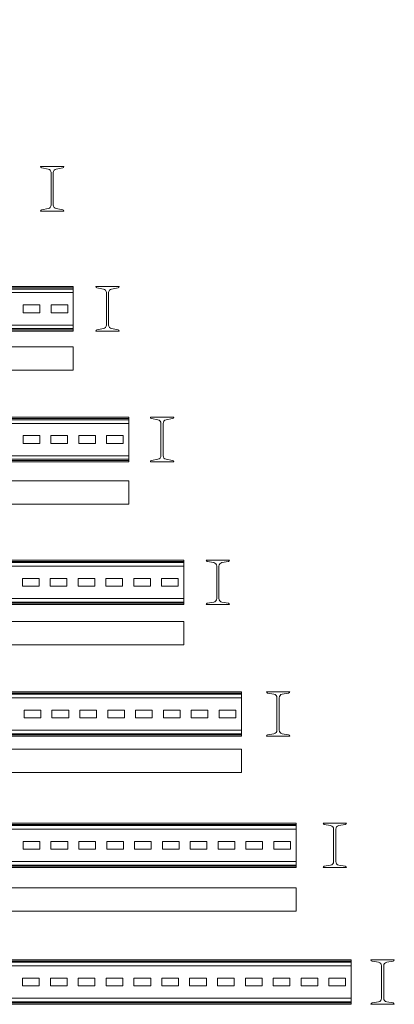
# Model space of a CAD drawing. Header units: millimetres. Extents: x -148 to 6506, y -6446 to 833.
# Tile 11 of 11: x 1019 to 1691, y -936 to 833. Entities that reach past the tile are written whole.
import ezdxf

# ---------------------------------------------------------------- set-up
doc = ezdxf.new("R2010")
doc.units = ezdxf.units.MM
doc.styles.add('SLDTEXTSTYLE4', font='TXT', dxfattribs={"width": 0.7, "bigfont": 'bigfont'})

msp = doc.modelspace()

# ---------------------------------------------------------------- linework, layer by layer
at = {"color": 7, "linetype": 'Continuous', "lineweight": 15}
for p, q in [((1055.9, 568.7), (1097.9, 568.7)), ((1069.6, 564.2), (1058, 566.2)), ((1095.9, 566.2), (1084.3, 564.2)), ((1075, 499.6), (1075, 557.8)), ((1078.9, 557.8), (1078.9, 499.6)), ((1097.9, 488.7), (1055.9, 488.7)), ((1058, 491.2), (1069.6, 493.2)), ((1084.3, 493.2), (1095.9, 491.2)), ((1114.8, 353.1), (414.8, 353.1)), ((1114.8, 350.6), (414.8, 350.6)), ((1114.8, 348.6), (414.8, 348.6)), ((1114.8, 342.2), (414.8, 342.2)), ((1114.8, 353.1), (1114.8, 350.6)), ((1114.8, 350.6), (1114.8, 348.6)), ((1114.8, 348.6), (1114.8, 342.2)), ((1114.8, 342.2), (1114.8, 284)), ((1155.2, 353.1), (1197.2, 353.1)), ((1168.9, 348.6), (1157.3, 350.6)), ((1174.3, 284), (1174.3, 342.2)), ((1178.2, 342.2), (1178.2, 284)), ((1195.2, 350.6), (1183.6, 348.6)), ((1054.8, 320.1), (1024.8, 320.1)), ((1024.8, 320.1), (1024.8, 306.1)), ((1054.8, 306.1), (1054.8, 320.1)), ((1104.8, 320.1), (1074.8, 320.1)), ((1074.8, 320.1), (1074.8, 306.1)), ((1104.8, 306.1), (1104.8, 320.1)), ((1024.8, 306.1), (1054.8, 306.1)), ((1074.8, 306.1), (1104.8, 306.1)), ((1114.8, 284), (414.8, 284)), ((1114.8, 284), (1114.8, 277.6)), ((1114.8, 277.6), (414.8, 277.6)), ((1114.8, 275.5), (414.8, 275.5)), ((1114.8, 273.1), (414.8, 273.1)), ((1114.8, 277.6), (1114.8, 275.5)), ((1114.8, 275.5), (1114.8, 273.1)), ((1197.2, 273.1), (1155.2, 273.1)), ((1157.3, 275.5), (1168.9, 277.6)), ((1183.6, 277.6), (1195.2, 275.5)), ((1114.8, 244.7), (414.8, 244.7)), ((1114.8, 244.7), (1114.8, 202.7)), ((1114.8, 202.7), (414.8, 202.7)), ((1214.5, 118.3), (414.5, 118.3)), ((1214.5, 115.8), (414.5, 115.8)), ((1214.5, 113.8), (414.5, 113.8)), ((1214.5, 107.4), (414.5, 107.4)), ((1214.5, 118.3), (1214.5, 115.8)), ((1214.5, 115.8), (1214.5, 113.8)), ((1214.5, 113.8), (1214.5, 107.4)), ((1214.5, 107.4), (1214.5, 49.2)), ((1253.1, 118.3), (1295.1, 118.3)), ((1266.8, 113.8), (1255.2, 115.8)), ((1272.2, 49.2), (1272.2, 107.4)), ((1276.1, 107.4), (1276.1, 49.2)), ((1293.1, 115.8), (1281.5, 113.8)), ((1054.5, 85.3), (1024.5, 85.3)), ((1024.5, 85.3), (1024.5, 71.3)), ((1024.5, 71.3), (1054.5, 71.3)), ((1054.5, 71.3), (1054.5, 85.3)), ((1104.5, 85.3), (1074.5, 85.3)), ((1074.5, 85.3), (1074.5, 71.3)), ((1074.5, 71.3), (1104.5, 71.3)), ((1104.5, 71.3), (1104.5, 85.3)), ((1154.5, 85.3), (1124.5, 85.3)), ((1124.5, 85.3), (1124.5, 71.3)), ((1124.5, 71.3), (1154.5, 71.3)), ((1154.5, 71.3), (1154.5, 85.3)), ((1204.5, 85.3), (1174.5, 85.3)), ((1174.5, 85.3), (1174.5, 71.3)), ((1174.5, 71.3), (1204.5, 71.3)), ((1204.5, 71.3), (1204.5, 85.3)), ((1214.5, 49.2), (414.5, 49.2)), ((1214.5, 42.8), (414.5, 42.8)), ((1214.5, 40.7), (414.5, 40.7)), ((1214.5, 38.3), (414.5, 38.3)), ((1214.5, 49.2), (1214.5, 42.8)), ((1214.5, 42.8), (1214.5, 40.7)), ((1214.5, 40.7), (1214.5, 38.3)), ((1295.1, 38.3), (1253.1, 38.3)), ((1255.2, 40.7), (1266.8, 42.8)), ((1281.5, 42.8), (1293.1, 40.7)), ((1214.5, 3.9), (414.5, 3.9)), ((1214.5, 3.9), (1214.5, -38.1)), ((1214.5, -38.1), (414.5, -38.1)), ((1313.3, -138.3), (413.3, -138.3)), ((1313.3, -140.8), (413.3, -140.8)), ((1313.3, -138.3), (1313.3, -140.8)), ((1313.3, -140.8), (1313.3, -142.8)), ((1353.3, -138.3), (1395.3, -138.3)), ((1367, -142.8), (1355.4, -140.8)), ((1393.3, -140.8), (1381.6, -142.8)), ((1313.3, -142.8), (413.3, -142.8)), ((1313.3, -149.2), (413.3, -149.2)), ((1313.3, -142.8), (1313.3, -149.2)), ((1313.3, -149.2), (1313.3, -207.4)), ((1372.4, -207.4), (1372.4, -149.2)), ((1376.3, -149.2), (1376.3, -207.4)), ((1053.3, -171.3), (1023.3, -171.3)), ((1023.3, -171.3), (1023.3, -185.3)), ((1053.3, -185.3), (1053.3, -171.3)), ((1103.3, -171.3), (1073.3, -171.3)), ((1073.3, -171.3), (1073.3, -185.3)), ((1103.3, -185.3), (1103.3, -171.3)), ((1153.3, -171.3), (1123.3, -171.3)), ((1123.3, -171.3), (1123.3, -185.3)), ((1153.3, -185.3), (1153.3, -171.3)), ((1203.3, -171.3), (1173.3, -171.3)), ((1173.3, -171.3), (1173.3, -185.3)), ((1203.3, -185.3), (1203.3, -171.3)), ((1253.3, -171.3), (1223.3, -171.3)), ((1223.3, -171.3), (1223.3, -185.3)), ((1253.3, -185.3), (1253.3, -171.3)), ((1303.3, -171.3), (1273.3, -171.3)), ((1273.3, -171.3), (1273.3, -185.3)), ((1303.3, -185.3), (1303.3, -171.3)), ((1023.3, -185.3), (1053.3, -185.3)), ((1073.3, -185.3), (1103.3, -185.3)), ((1123.3, -185.3), (1153.3, -185.3)), ((1173.3, -185.3), (1203.3, -185.3)), ((1223.3, -185.3), (1253.3, -185.3)), ((1273.3, -185.3), (1303.3, -185.3)), ((1313.3, -207.4), (413.3, -207.4)), ((1313.3, -207.4), (1313.3, -213.8)), ((1313.3, -213.8), (413.3, -213.8)), ((1313.3, -215.9), (413.3, -215.9)), ((1313.3, -218.3), (413.3, -218.3)), ((1313.3, -213.8), (1313.3, -215.9)), ((1313.3, -215.9), (1313.3, -218.3)), ((1395.3, -218.3), (1353.3, -218.3)), ((1355.4, -215.9), (1367, -213.8)), ((1381.6, -213.8), (1393.3, -215.9)), ((1313.3, -248.8), (413.3, -248.8)), ((1313.3, -248.8), (1313.3, -290.8)), ((1313.3, -290.8), (413.3, -290.8)), ((1416.5, -374.7), (416.5, -374.7)), ((1416.5, -377.1), (416.5, -377.1)), ((1416.5, -379.2), (416.5, -379.2)), ((1416.5, -385.6), (416.5, -385.6)), ((1416.5, -374.7), (1416.5, -377.1)), ((1416.5, -377.1), (1416.5, -379.2)), ((1416.5, -379.2), (1416.5, -385.6)), ((1416.5, -385.6), (1416.5, -443.8)), ((1461.4, -374.7), (1503.4, -374.7)), ((1475.1, -379.2), (1463.5, -377.1)), ((1480.5, -443.8), (1480.5, -385.6)), ((1484.4, -385.6), (1484.4, -443.8)), ((1501.3, -377.1), (1489.7, -379.2)), ((1056.5, -407.7), (1026.5, -407.7)), ((1026.5, -407.7), (1026.5, -421.7)), ((1026.5, -421.7), (1056.5, -421.7)), ((1056.5, -421.7), (1056.5, -407.7)), ((1106.5, -407.7), (1076.5, -407.7)), ((1076.5, -407.7), (1076.5, -421.7)), ((1076.5, -421.7), (1106.5, -421.7)), ((1106.5, -421.7), (1106.5, -407.7)), ((1156.5, -407.7), (1126.5, -407.7)), ((1126.5, -407.7), (1126.5, -421.7)), ((1126.5, -421.7), (1156.5, -421.7)), ((1156.5, -421.7), (1156.5, -407.7)), ((1206.5, -407.7), (1176.5, -407.7)), ((1176.5, -407.7), (1176.5, -421.7)), ((1176.5, -421.7), (1206.5, -421.7)), ((1206.5, -421.7), (1206.5, -407.7)), ((1256.5, -407.7), (1226.5, -407.7)), ((1226.5, -407.7), (1226.5, -421.7)), ((1226.5, -421.7), (1256.5, -421.7)), ((1256.5, -421.7), (1256.5, -407.7)), ((1306.5, -407.7), (1276.5, -407.7)), ((1276.5, -407.7), (1276.5, -421.7)), ((1276.5, -421.7), (1306.5, -421.7)), ((1306.5, -421.7), (1306.5, -407.7)), ((1356.5, -407.7), (1326.5, -407.7)), ((1326.5, -407.7), (1326.5, -421.7)), ((1326.5, -421.7), (1356.5, -421.7)), ((1356.5, -421.7), (1356.5, -407.7)), ((1406.5, -407.7), (1376.5, -407.7)), ((1376.5, -407.7), (1376.5, -421.7)), ((1376.5, -421.7), (1406.5, -421.7)), ((1406.5, -421.7), (1406.5, -407.7)), ((1416.5, -443.8), (416.5, -443.8)), ((1416.5, -450.2), (416.5, -450.2)), ((1416.5, -452.2), (416.5, -452.2)), ((1416.5, -454.7), (416.5, -454.7)), ((1416.5, -443.8), (1416.5, -450.2)), ((1416.5, -450.2), (1416.5, -452.2)), ((1416.5, -452.2), (1416.5, -454.7)), ((1503.4, -454.7), (1461.4, -454.7)), ((1463.5, -452.2), (1475.1, -450.2)), ((1489.7, -450.2), (1501.3, -452.2)), ((1416.5, -478.2), (416.5, -478.2)), ((1416.5, -478.2), (1416.5, -520.2)), ((1416.5, -520.2), (416.5, -520.2)), ((1514.7, -610.8), (414.7, -610.8)), ((1514.7, -613.3), (414.7, -613.3)), ((1514.7, -615.3), (414.7, -615.3)), ((1514.7, -610.8), (1514.7, -613.3)), ((1514.7, -613.3), (1514.7, -615.3)), ((1514.7, -615.3), (1514.7, -621.7)), ((1563.2, -610.8), (1605.2, -610.8)), ((1576.8, -615.3), (1565.2, -613.3)), ((1603.1, -613.3), (1591.5, -615.3)), ((1514.7, -621.7), (414.7, -621.7)), ((1514.7, -621.7), (1514.7, -679.9)), ((1582.2, -679.9), (1582.2, -621.7)), ((1586.1, -621.7), (1586.1, -679.9)), ((1054.7, -643.8), (1024.7, -643.8)), ((1024.7, -643.8), (1024.7, -657.8)), ((1054.7, -657.8), (1054.7, -643.8)), ((1104.7, -643.8), (1074.7, -643.8)), ((1074.7, -643.8), (1074.7, -657.8)), ((1104.7, -657.8), (1104.7, -643.8)), ((1154.7, -643.8), (1124.7, -643.8)), ((1124.7, -643.8), (1124.7, -657.8)), ((1154.7, -657.8), (1154.7, -643.8)), ((1204.7, -643.8), (1174.7, -643.8)), ((1174.7, -643.8), (1174.7, -657.8)), ((1204.7, -657.8), (1204.7, -643.8)), ((1254.7, -643.8), (1224.7, -643.8)), ((1224.7, -643.8), (1224.7, -657.8)), ((1254.7, -657.8), (1254.7, -643.8)), ((1304.7, -643.8), (1274.7, -643.8)), ((1274.7, -643.8), (1274.7, -657.8)), ((1304.7, -657.8), (1304.7, -643.8)), ((1354.7, -643.8), (1324.7, -643.8)), ((1324.7, -643.8), (1324.7, -657.8)), ((1354.7, -657.8), (1354.7, -643.8)), ((1404.7, -643.8), (1374.7, -643.8)), ((1374.7, -643.8), (1374.7, -657.8)), ((1404.7, -657.8), (1404.7, -643.8)), ((1454.7, -643.8), (1424.7, -643.8)), ((1424.7, -643.8), (1424.7, -657.8)), ((1454.7, -657.8), (1454.7, -643.8)), ((1504.7, -643.8), (1474.7, -643.8)), ((1474.7, -643.8), (1474.7, -657.8)), ((1504.7, -657.8), (1504.7, -643.8)), ((1024.7, -657.8), (1054.7, -657.8)), ((1074.7, -657.8), (1104.7, -657.8)), ((1124.7, -657.8), (1154.7, -657.8)), ((1174.7, -657.8), (1204.7, -657.8)), ((1224.7, -657.8), (1254.7, -657.8)), ((1274.7, -657.8), (1304.7, -657.8)), ((1324.7, -657.8), (1354.7, -657.8)), ((1374.7, -657.8), (1404.7, -657.8)), ((1424.7, -657.8), (1454.7, -657.8)), ((1474.7, -657.8), (1504.7, -657.8)), ((1514.7, -679.9), (414.7, -679.9)), ((1514.7, -686.3), (414.7, -686.3)), ((1514.7, -688.3), (414.7, -688.3)), ((1514.7, -679.9), (1514.7, -686.3)), ((1514.7, -686.3), (1514.7, -688.3)), ((1514.7, -688.3), (1514.7, -690.8)), ((1565.2, -688.3), (1576.8, -686.3)), ((1591.5, -686.3), (1603.1, -688.3)), ((1514.7, -690.8), (414.7, -690.8)), ((1605.2, -690.8), (1563.2, -690.8)), ((1514.7, -727.2), (414.7, -727.2)), ((1514.7, -727.2), (1514.7, -769.2)), ((1514.7, -769.2), (414.7, -769.2)), ((1613.7, -856.4), (413.7, -856.4)), ((1613.7, -858.8), (413.7, -858.8)), ((1613.7, -860.9), (413.7, -860.9)), ((1613.7, -856.4), (1613.7, -858.8)), ((1613.7, -858.8), (1613.7, -860.9)), ((1613.7, -860.9), (1613.7, -867.3)), ((1649.1, -856.4), (1691.1, -856.4)), ((1662.8, -860.9), (1651.2, -858.8)), ((1689.1, -858.8), (1677.5, -860.9)), ((1613.7, -867.3), (413.7, -867.3)), ((1613.7, -867.3), (1613.7, -925.5)), ((1668.2, -925.5), (1668.2, -867.3)), ((1672.1, -867.3), (1672.1, -925.5)), ((1053.7, -889.4), (1023.7, -889.4)), ((1023.7, -889.4), (1023.7, -903.4)), ((1053.7, -903.4), (1053.7, -889.4)), ((1103.7, -889.4), (1073.7, -889.4)), ((1073.7, -889.4), (1073.7, -903.4)), ((1103.7, -903.4), (1103.7, -889.4)), ((1153.7, -889.4), (1123.7, -889.4)), ((1123.7, -889.4), (1123.7, -903.4)), ((1153.7, -903.4), (1153.7, -889.4)), ((1203.7, -889.4), (1173.7, -889.4)), ((1173.7, -889.4), (1173.7, -903.4)), ((1203.7, -903.4), (1203.7, -889.4)), ((1253.7, -889.4), (1223.7, -889.4)), ((1223.7, -889.4), (1223.7, -903.4)), ((1253.7, -903.4), (1253.7, -889.4)), ((1303.7, -889.4), (1273.7, -889.4)), ((1273.7, -889.4), (1273.7, -903.4)), ((1303.7, -903.4), (1303.7, -889.4)), ((1353.7, -889.4), (1323.7, -889.4)), ((1323.7, -889.4), (1323.7, -903.4)), ((1353.7, -903.4), (1353.7, -889.4)), ((1403.7, -889.4), (1373.7, -889.4)), ((1373.7, -889.4), (1373.7, -903.4)), ((1403.7, -903.4), (1403.7, -889.4)), ((1453.7, -889.4), (1423.7, -889.4)), ((1423.7, -889.4), (1423.7, -903.4)), ((1453.7, -903.4), (1453.7, -889.4)), ((1503.7, -889.4), (1473.7, -889.4)), ((1473.7, -889.4), (1473.7, -903.4)), ((1503.7, -903.4), (1503.7, -889.4)), ((1553.7, -889.4), (1523.7, -889.4)), ((1523.7, -889.4), (1523.7, -903.4)), ((1553.7, -903.4), (1553.7, -889.4)), ((1603.7, -889.4), (1573.7, -889.4)), ((1573.7, -889.4), (1573.7, -903.4)), ((1603.7, -903.4), (1603.7, -889.4)), ((1023.7, -903.4), (1053.7, -903.4)), ((1073.7, -903.4), (1103.7, -903.4)), ((1123.7, -903.4), (1153.7, -903.4)), ((1173.7, -903.4), (1203.7, -903.4)), ((1223.7, -903.4), (1253.7, -903.4)), ((1273.7, -903.4), (1303.7, -903.4)), ((1323.7, -903.4), (1353.7, -903.4)), ((1373.7, -903.4), (1403.7, -903.4)), ((1423.7, -903.4), (1453.7, -903.4)), ((1473.7, -903.4), (1503.7, -903.4)), ((1523.7, -903.4), (1553.7, -903.4)), ((1573.7, -903.4), (1603.7, -903.4)), ((1613.7, -925.5), (413.7, -925.5)), ((1613.7, -931.9), (413.7, -931.9)), ((1613.7, -933.9), (413.7, -933.9)), ((1613.7, -936.4), (413.7, -936.4)), ((1613.7, -925.5), (1613.7, -931.9)), ((1613.7, -931.9), (1613.7, -933.9)), ((1613.7, -933.9), (1613.7, -936.4)), ((1691.1, -936.4), (1649.1, -936.4)), ((1651.2, -933.9), (1662.8, -931.9)), ((1677.5, -931.9), (1689.1, -933.9))]:
    msp.add_line(p, q, dxfattribs=at)
for centre, radius, start, end in [((1058.4, 568.7), 2.5, 180, 260), ((1095.4, 568.7), 2.5, 280, 0), ((1068.5, 557.8), 6.5, 0, 80), ((1085.4, 557.8), 6.5, 100, 180), ((1068.5, 499.6), 6.5, 280, 0), ((1085.4, 499.6), 6.5, 180, 260), ((1058.4, 488.7), 2.5, 100, 180), ((1095.4, 488.7), 2.5, 0, 80), ((1157.7, 353.1), 2.5, 180, 260), ((1167.8, 342.2), 6.5, 0, 80), ((1184.7, 342.2), 6.5, 100, 180), ((1194.7, 353.1), 2.5, 280, 0), ((1167.8, 284), 6.5, 280, 0), ((1184.7, 284), 6.5, 180, 260), ((1157.7, 273.1), 2.5, 100, 180), ((1194.7, 273.1), 2.5, 0, 80), ((1255.6, 118.3), 2.5, 180, 260), ((1265.7, 107.4), 6.5, 0, 80), ((1282.6, 107.4), 6.5, 100, 180), ((1292.6, 118.3), 2.5, 280, 0), ((1255.6, 38.3), 2.5, 100, 180), ((1265.7, 49.2), 6.5, 280, 0), ((1282.6, 49.2), 6.5, 180, 260), ((1292.6, 38.3), 2.5, 0, 80), ((1355.8, -138.3), 2.5, 180, 260), ((1392.8, -138.3), 2.5, 280, 0), ((1365.9, -149.2), 6.5, 0, 80), ((1382.8, -149.2), 6.5, 100, 180), ((1365.9, -207.4), 6.5, 280, 0), ((1382.8, -207.4), 6.5, 180, 260), ((1355.8, -218.3), 2.5, 100, 180), ((1392.8, -218.3), 2.5, 0, 80), ((1463.9, -374.7), 2.5, 180, 260), ((1474, -385.6), 6.5, 0, 80), ((1490.9, -385.6), 6.5, 100, 180), ((1500.9, -374.7), 2.5, 280, 0), ((1463.9, -454.7), 2.5, 100, 180), ((1474, -443.8), 6.5, 280, 0), ((1490.9, -443.8), 6.5, 180, 260), ((1500.9, -454.7), 2.5, 0, 80), ((1565.7, -610.8), 2.5, 180, 260), ((1575.7, -621.7), 6.5, 0, 80), ((1592.6, -621.7), 6.5, 100, 180), ((1602.7, -610.8), 2.5, 280, 0), ((1565.7, -690.8), 2.5, 100, 180), ((1575.7, -679.9), 6.5, 280, 0), ((1592.6, -679.9), 6.5, 180, 260), ((1602.7, -690.8), 2.5, 0, 80), ((1651.6, -856.4), 2.5, 180, 260), ((1661.7, -867.3), 6.5, 0, 80), ((1678.6, -867.3), 6.5, 100, 180), ((1688.6, -856.4), 2.5, 280, 0), ((1651.6, -936.4), 2.5, 100, 180), ((1661.7, -925.5), 6.5, 280, 0), ((1678.6, -925.5), 6.5, 180, 260), ((1688.6, -936.4), 2.5, 0, 80)]:
    msp.add_arc(centre, radius, start, end, dxfattribs=at)

# ---------------------------------------------------------------- texts
at = {"color": 7, "linetype": 'Continuous', "lineweight": 0, "char_height": 20, "attachment_point": 1, "style": 'SLDTEXTSTYLE4'}
for s, insert in [('355505 \\M+18452\\M+18450\\M+18453(\\M+18442\\M+1844E)\\M+18473\\M+18488-500', (603.6, 832.2)), ('355506 \\M+18452\\M+18450\\M+18453(\\M+18442\\M+1844E)\\M+18473\\M+18488-600', (603.6, 611)), ('355507 \\M+18452\\M+18450\\M+18453(\\M+18442\\M+1844E)\\M+18473\\M+18488-700', (603.6, 397.1)), ('355508 \\M+18452\\M+18450\\M+18453(\\M+18442\\M+1844E)\\M+18473\\M+18488-800', (614.8, 162.3)), ('355509 \\M+18452\\M+18450\\M+18453(\\M+18442\\M+1844E)\\M+18473\\M+18488-900', (603.6, -100.5)), ('355510 \\M+18452\\M+18450\\M+18453(\\M+18442\\M+1844E)\\M+18473\\M+18488-1000', (603.6, -335.3)), ('355511 \\M+18452\\M+18450\\M+18453(\\M+18442\\M+1844E)\\M+18473\\M+18488-1100', (603.6, -570.1)), ('355512 \\M+18452\\M+18450\\M+18453(\\M+18442\\M+1844E)\\M+18473\\M+18488-1200', (603.6, -821.7))]:
    msp.add_mtext(s, dxfattribs=dict(at, insert=insert))

doc.saveas('drawing.dxf')
